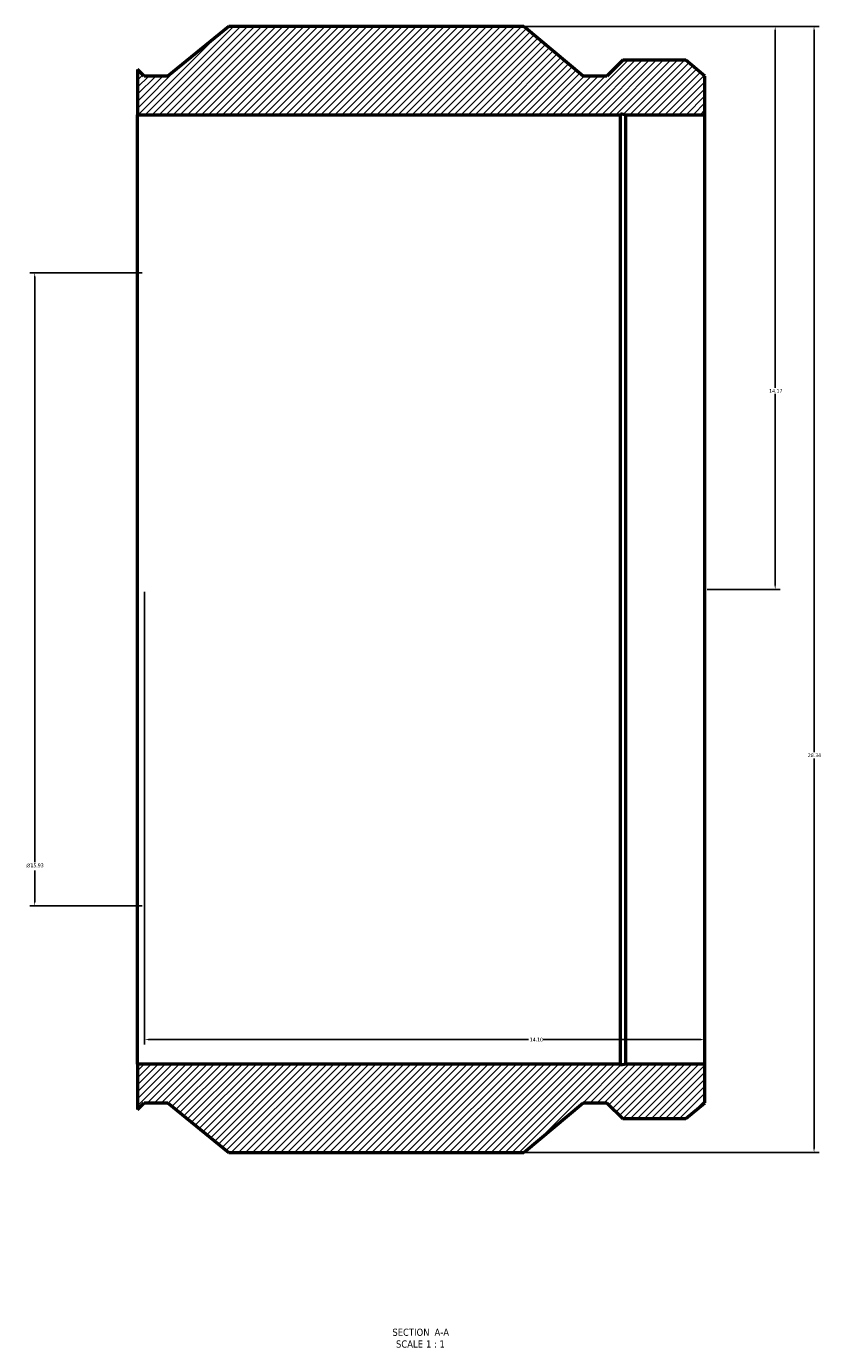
# Model space of a CAD drawing. Header units: inches. Extents: x -39 to 92, y -45 to 97.
# Tile 1 of 3: x 15 to 35, y -45 to -11. Entities that reach past the tile are written whole.
import ezdxf

# ---------------------------------------------------------------- set-up
doc = ezdxf.new("R2010")
doc.units = ezdxf.units.IN
doc.header["$MEASUREMENT"] = 0
for name, color, linetype, lineweight in [('Dimension (ANSI)', 7, 'Continuous', 25), ('Hatch (ANSI)', 7, 'Continuous', 18), ('Symbol (ANSI)', 7, 'Continuous', 25), ('Visible (ANSI)', 7, 'Continuous', 50)]:
    doc.layers.add(name, color=color, linetype=linetype, lineweight=lineweight)
doc.styles.add('Label Text (ANSI)', font='tahoma.ttf')
doc.styles.add('Note Text (ANSI)', font='tahoma.ttf')
doc.dimstyles.new('Default (ANSI)', dxfattribs={"dimtxt": 0.094488, "dimasz": 0.098425, "dimexe": 0.125, "dimexo": 0.0625, "dimgap": 0.031496, "dimtad": 0, "dimtih": 1, "dimtoh": 1, "dimrnd": 1e-08, "dimzin": 4, "dimdsep": 46, "dimtxsty": 'Note Text (ANSI)', "dimcen": 0.09, "dimdle": 0.393701, "dimclrd": 256, "dimclre": 256, "dimclrt": 5, "dimadec": 0, "dimazin": 1, "dimtfac": 1, "dimtofl": 0, "dimtmove": 0, "dimatfit": 3, "dimfxl": 1, "dimtolj": 1, "dimtzin": 4, "dimlwd": -1, "dimlwe": -1, "dimarcsym": 0})

# ---------------------------------------------------------------- blocks, each defined once
blk = doc.blocks.new('*D7')
at = {"layer": 'Defpoints', "color": 0, "transparency": 16777216}
for p in [(27.109, -11.485), (27.109, -39.825), (34.416, -39.825)]:
    blk.add_point(p, dxfattribs=at)
at = {"layer": 'Dimension (ANSI)', "transparency": 16777216}
for p, q in [((27.172, -11.485), (34.541, -11.485)), ((34.416, -11.583), (34.416, -29.749)), ((34.416, -39.726), (34.416, -29.911)), ((27.172, -39.825), (34.541, -39.825))]:
    blk.add_line(p, q, dxfattribs=at)
for points in [[(34.399, -11.583), (34.432, -11.583), (34.416, -11.485)], [(34.399, -39.726), (34.432, -39.726), (34.416, -39.825)]]:
    blk.add_solid(points, dxfattribs=at)
at = {"layer": 'Dimension (ANSI)', "color": 5, "transparency": 16777216, "insert": (34.259, -29.78), "char_height": 0.0945, "attachment_point": 1, "style": 'Note Text (ANSI)'}
blk.add_mtext('\\A1;28.34', dxfattribs=at)
blk = doc.blocks.new('*D8')
at = {"layer": 'Defpoints', "color": 0, "transparency": 16777216}
for p in [(17.567, -25.655), (31.667, -25.655), (31.667, -36.985)]:
    blk.add_point(p, dxfattribs=at)
at = {"layer": 'Dimension (ANSI)', "transparency": 16777216}
for p, q in [((17.567, -25.717), (17.567, -37.11)), ((17.665, -36.985), (27.229, -36.985)), ((31.568, -36.985), (27.595, -36.985))]:
    blk.add_line(p, q, dxfattribs=at)
for points in [[(17.665, -36.969), (17.665, -37.001), (17.567, -36.985)], [(31.568, -36.969), (31.568, -37.001), (31.667, -36.985)]]:
    blk.add_solid(points, dxfattribs=at)
at = {"layer": 'Dimension (ANSI)', "color": 5, "transparency": 16777216, "insert": (27.26, -36.936), "char_height": 0.0945, "attachment_point": 1, "style": 'Note Text (ANSI)'}
blk.add_mtext('\\A1;14.10', dxfattribs=at)
blk = doc.blocks.new('*D9')
at = {"layer": 'Defpoints', "color": 0, "transparency": 16777216}
for p in [(17.567, -17.69), (14.8, -33.619), (17.567, -33.619)]:
    blk.add_point(p, dxfattribs=at)
at = {"layer": 'Dimension (ANSI)', "transparency": 16777216}
for p, q in [((17.504, -17.69), (14.675, -17.69)), ((14.8, -17.788), (14.8, -32.521)), ((14.8, -33.521), (14.8, -32.726)), ((17.504, -33.619), (14.675, -33.619))]:
    blk.add_line(p, q, dxfattribs=at)
for points in [[(14.783, -17.788), (14.816, -17.788), (14.8, -17.69)], [(14.783, -33.521), (14.816, -33.521), (14.8, -33.619)]]:
    blk.add_solid(points, dxfattribs=at)
at = {"layer": 'Dimension (ANSI)', "color": 5, "transparency": 16777216, "insert": (14.591, -32.552), "char_height": 0.09449, "attachment_point": 1, "style": 'Note Text (ANSI)'}
blk.add_mtext('\\A1;{\\fAIGDT|b0|i0;\\H0.0945;\\ln}\\fTahoma|b0|i0;\\H0.0945;15.93', dxfattribs=at)
blk = doc.blocks.new('*D10')
at = {"layer": 'Defpoints', "color": 0, "transparency": 16777216}
for p in [(27.109, -11.485), (31.667, -25.655), (33.438, -25.655)]:
    blk.add_point(p, dxfattribs=at)
at = {"layer": 'Dimension (ANSI)', "transparency": 16777216}
for p, q in [((27.172, -11.485), (33.563, -11.485)), ((33.438, -11.583), (33.438, -20.578)), ((33.438, -25.556), (33.438, -20.736)), ((31.729, -25.655), (33.563, -25.655))]:
    blk.add_line(p, q, dxfattribs=at)
for points in [[(33.421, -11.583), (33.454, -11.583), (33.438, -11.485)], [(33.421, -25.556), (33.454, -25.556), (33.438, -25.655)]]:
    blk.add_solid(points, dxfattribs=at)
at = {"layer": 'Dimension (ANSI)', "color": 5, "transparency": 16777216, "insert": (33.286, -20.61), "char_height": 0.0945, "attachment_point": 1, "style": 'Note Text (ANSI)'}
blk.add_mtext('\\A1;14.17', dxfattribs=at)

msp = doc.modelspace()

# ---------------------------------------------------------------- hatches: boundary and pattern name
at = {"layer": 'Hatch (ANSI)'}
h = msp.add_hatch(dxfattribs=at)
h.set_pattern_fill('ANSI31', color=256, style=0)
h.paths.add_polyline_path([(17.388, -12.569), (17.388, -13.708), (29.541, -13.708), (29.541, -13.678), (29.68, -13.708), (31.667, -13.708), (31.667, -12.734), (31.189, -12.335), (29.601, -12.335), (29.202, -12.734), (28.605, -12.734), (27.109, -11.485), (19.684, -11.485), (18.15, -12.734), (17.554, -12.734)])
h.paths.add_polyline_path([(17.388, -38.741), (17.554, -38.575), (18.15, -38.575), (19.684, -39.825), (27.109, -39.825), (28.605, -38.575), (29.202, -38.575), (29.601, -38.974), (31.189, -38.974), (31.667, -38.575), (31.667, -37.601), (29.68, -37.601), (29.541, -37.631), (29.541, -37.601), (17.388, -37.601)])

# ---------------------------------------------------------------- linework, layer by layer
at = {"layer": 'Visible (ANSI)'}
for p, q in [((19.684, -11.485), (18.15, -12.734)), ((27.109, -11.485), (19.684, -11.485)), ((28.605, -12.734), (27.109, -11.485)), ((17.388, -12.569), (17.388, -13.708)), ((17.554, -12.734), (17.388, -12.569)), ((29.601, -12.335), (29.202, -12.734)), ((31.189, -12.335), (29.601, -12.335)), ((31.667, -12.734), (31.189, -12.335)), ((18.15, -12.734), (17.554, -12.734)), ((29.202, -12.734), (28.605, -12.734)), ((31.667, -13.708), (31.667, -12.734)), ((17.388, -37.601), (17.388, -13.708)), ((17.388, -13.708), (29.541, -13.708)), ((29.541, -13.708), (29.541, -13.678)), ((29.541, -13.678), (29.68, -13.708)), ((29.541, -37.601), (29.541, -13.708)), ((29.68, -13.708), (31.667, -13.708)), ((29.68, -37.601), (29.68, -13.708)), ((31.667, -37.601), (31.667, -13.708)), ((29.541, -37.601), (17.388, -37.601)), ((17.388, -37.601), (17.388, -38.741)), ((29.68, -37.601), (29.541, -37.631)), ((29.541, -37.631), (29.541, -37.601)), ((31.667, -37.601), (29.68, -37.601)), ((31.667, -38.575), (31.667, -37.601)), ((17.388, -38.741), (17.554, -38.575)), ((17.554, -38.575), (18.15, -38.575)), ((18.15, -38.575), (19.684, -39.825)), ((27.109, -39.825), (28.605, -38.575)), ((28.605, -38.575), (29.202, -38.575)), ((29.202, -38.575), (29.601, -38.974)), ((31.189, -38.974), (31.667, -38.575)), ((29.601, -38.974), (31.189, -38.974)), ((19.684, -39.825), (27.109, -39.825))]:
    msp.add_line(p, q, dxfattribs=at)

# ---------------------------------------------------------------- texts
at = {"layer": 'Symbol (ANSI)', "char_height": 0.18, "attachment_point": 7, "style": 'Label Text (ANSI)'}
for s, insert in [('SECTION', (23.802, -44.443)), (' A-A', (24.795, -44.439)), ('SCALE', (23.893, -44.739)), (' 1 : 1', (24.581, -44.736))]:
    msp.add_mtext(s, dxfattribs=dict(at, insert=insert))

# ---------------------------------------------------------------- dimensions: what is measured, and where the dimension line sits
at = {"layer": 'Dimension (ANSI)'}
for base, p1, p2, angle, override, picture, middle in [((34.416, -39.825), (27.109, -11.485), (27.109, -39.825), 90, {"dimgap": 0.031496, "dimdec": 2, "dimtol": 0, "dimlim": 0, "dimtp": 0, "dimtm": 0, "dimtdec": 2, "dimatfit": 1}, '*D7', (34.416, -29.83)), ((33.438, -25.655), (27.109, -11.485), (31.667, -25.655), 90, {"dimgap": 0.031496, "dimdec": 2, "dimtol": 0, "dimlim": 0, "dimtp": 0, "dimtm": 0, "dimtdec": 2, "dimatfit": 1}, '*D10', (33.438, -20.657)), ((31.667, -36.985), (17.567, -25.655), (31.667, -25.655), 180, {"dimgap": 0.031496, "dimtih": 0, "dimtoh": 0, "dimdec": 2, "dimse2": 1, "dimtol": 0, "dimlim": 0, "dimtp": 0, "dimtm": 0, "dimtdec": 2, "dimatfit": 1}, '*D8', (27.412, -36.985))]:
    dim = msp.add_linear_dim(base=base, p1=p1, p2=p2, angle=angle, dimstyle='Default (ANSI)', override=override, dxfattribs=at)
    dim.commit()
    dim.dimension.update_dxf_attribs({"geometry": picture, "text_midpoint": middle, "dimtype": 160})
dim = msp.add_linear_dim(base=(14.8, -33.619), p1=(17.567, -17.69), p2=(17.567, -33.619), angle=90, text='{\\fAIGDT|b0|i0;\\H0.0945;\\ln}\\fTahoma|b0|i0;\\H0.0945;<>', dimstyle='Default (ANSI)', override={"dimgap": 0.031496, "dimdec": 2, "dimtol": 0, "dimlim": 0, "dimtp": 0, "dimtm": 0, "dimtdec": 2, "dimatfit": 1}, dxfattribs=at)
dim.commit()
dim.dimension.update_dxf_attribs({"geometry": '*D9', "text_midpoint": (14.8, -32.623), "dimtype": 160})

doc.saveas('drawing.dxf')
